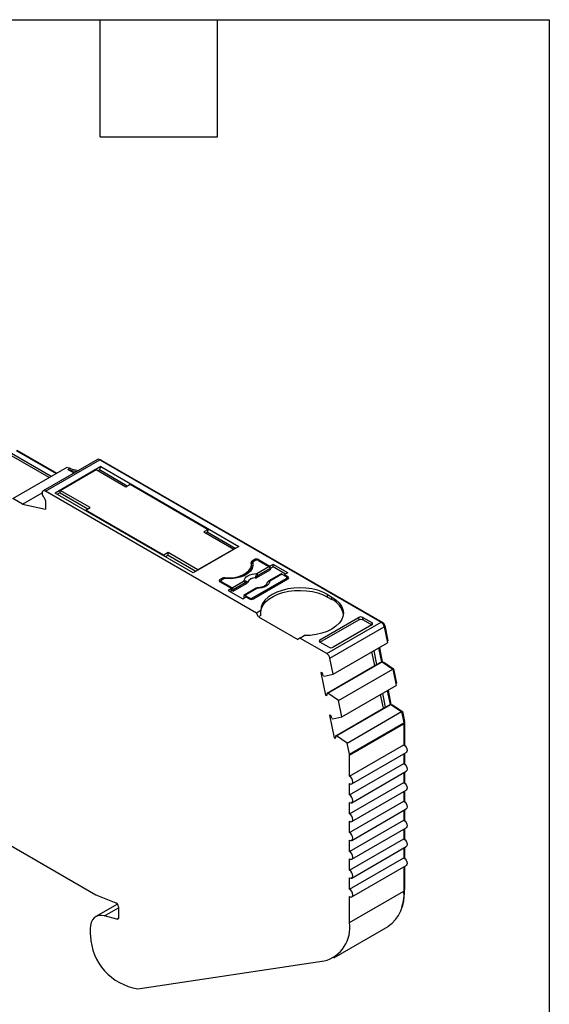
# Model space of a CAD drawing. Header units: millimetres. Extents: x 6 to 273, y 6 to 210.
# Tile 5 of 5: x 239 to 273, y 146 to 210. Entities that reach past the tile are written whole.
import ezdxf

# ---------------------------------------------------------------- set-up
doc = ezdxf.new("R2010")
doc.units = ezdxf.units.MM
doc.linetypes.add('SLD-Solid', pattern=[0])
doc.layers.add('TEXT', color=140, linetype='SLD-Solid', lineweight=25)

msp = doc.modelspace()

# ---------------------------------------------------------------- linework, layer by layer
for p, q in [((240.514, 179.782), (237.919, 181.28)), ((238.06, 181.362), (240.655, 179.864)), ((238.379, 181.545), (240.974, 180.047)), ((238.414, 181.566), (241.009, 180.068)), ((243.656, 180.952), (240.121, 178.911)), ((240.271, 178.896), (243.806, 180.937)), ((243.806, 180.937), (262.109, 170.371)), ((243.877, 180.896), (243.912, 180.916)), ((243.912, 180.916), (262.215, 170.35)), ((238.148, 178.416), (241.683, 180.457)), ((243.877, 180.488), (240.907, 178.773)), ((241.243, 178.947), (243.576, 180.294)), ((241.683, 180.457), (241.843, 180.365)), ((241.737, 180.304), (241.843, 180.365)), ((242.135, 180.074), (241.737, 180.304)), ((241.737, 180.304), (242.311, 180.175)), ((241.805, 180.387), (241.84, 180.408)), ((241.84, 180.408), (241.958, 180.339)), ((241.843, 180.365), (242.417, 180.236)), ((243.576, 180.294), (245.51, 179.177)), ((243.7, 180.222), (243.786, 180.272)), ((243.786, 180.272), (243.877, 180.488)), ((245.596, 179.227), (243.786, 180.272)), ((243.877, 180.488), (252.857, 175.304)), ((245.51, 179.177), (245.793, 179.341)), ((245.793, 179.341), (250.87, 176.41)), ((238.791, 178.045), (240.058, 178.777)), ((253.998, 170.971), (240.271, 178.896)), ((249.887, 173.589), (240.907, 178.773)), ((241.048, 178.692), (241.243, 178.804)), ((243.177, 177.83), (241.243, 178.947)), ((241.243, 178.783), (241.243, 178.947)), ((241.243, 178.783), (243.035, 177.749)), ((238.791, 178.045), (238.148, 178.416)), ((238.791, 178.045), (240.271, 177.714)), ((240.271, 178.286), (240.271, 177.714)), ((242.894, 177.667), (243.177, 177.83)), ((247.971, 174.736), (242.894, 177.667)), ((242.894, 177.667), (242.942, 177.598)), ((250.87, 176.41), (250.587, 176.246)), ((250.587, 176.246), (252.521, 175.13)), ((250.788, 176.199), (250.729, 176.165)), ((250.87, 176.41), (250.788, 176.199)), ((252.625, 175.169), (250.798, 176.224)), ((248.254, 174.899), (247.971, 174.736)), ((250.188, 173.783), (248.254, 174.899)), ((248.254, 174.736), (248.254, 174.899)), ((252.857, 175.304), (249.887, 173.589)), ((252.521, 175.13), (250.188, 173.783)), ((252.521, 175.11), (252.521, 175.13)), ((248.019, 174.667), (247.971, 174.736)), ((248.254, 174.736), (248.077, 174.634)), ((248.254, 174.736), (250.064, 173.691)), ((253.715, 174.359), (253.857, 174.441)), ((253.715, 174.196), (253.715, 174.359)), ((253.715, 174.196), (253.763, 174.223)), ((253.763, 174.237), (253.763, 174.073)), ((253.765, 174.22), (253.765, 174.057)), ((253.927, 174.38), (253.821, 174.318)), ((253.857, 174.441), (253.857, 174.339)), ((254.139, 174.441), (254.882, 174.012)), ((254.139, 174.38), (254.139, 174.441)), ((254.139, 174.38), (254.817, 173.988)), ((250.188, 173.783), (250.188, 173.763)), ((253.677, 173.961), (253.677, 174.124)), ((253.774, 174.012), (253.765, 174.057)), ((254.029, 173.281), (254.894, 173.78)), ((254.03, 173.534), (254.817, 173.988)), ((254.887, 173.873), (254.1, 173.419)), ((255.604, 173.51), (254.817, 173.056)), ((255.654, 173.505), (254.867, 173.051)), ((255.094, 174.135), (254.882, 174.012)), ((254.882, 174.012), (254.882, 173.902)), ((254.887, 173.873), (254.894, 173.78)), ((255.094, 173.971), (254.889, 173.853)), ((256.042, 173.588), (255.094, 174.135)), ((255.094, 173.971), (255.094, 174.135)), ((255.9, 173.506), (255.094, 173.971)), ((255.654, 173.505), (255.943, 173.339)), ((256.042, 173.588), (255.829, 173.465)), ((251.629, 173.155), (251.771, 173.237)), ((251.629, 172.992), (251.629, 173.155)), ((251.629, 172.992), (251.691, 173.028)), ((252.372, 172.563), (251.629, 172.992)), ((251.691, 173.053), (251.691, 172.956)), ((251.841, 173.175), (251.735, 173.114)), ((252.413, 172.6), (251.735, 172.992)), ((251.735, 172.992), (251.735, 172.93)), ((251.771, 173.237), (251.771, 173.135)), ((251.943, 173.207), (251.943, 173.269)), ((252.413, 172.6), (253.2, 173.055)), ((253.27, 172.94), (252.483, 172.485)), ((252.49, 172.393), (253.355, 172.892)), ((253.75, 171.951), (255.943, 173.216)), ((256.049, 173.175), (253.821, 171.89)), ((255.829, 173.465), (256.049, 173.339)), ((255.829, 173.465), (255.829, 173.404)), ((255.943, 173.114), (255.943, 173.216)), ((255.986, 173.139), (255.986, 173.277)), ((256.049, 173.175), (255.986, 173.211)), ((256.049, 173.175), (256.049, 173.339)), ((252.372, 172.563), (252.159, 172.441)), ((252.159, 172.441), (253.107, 171.894)), ((252.372, 172.4), (252.301, 172.359)), ((252.372, 172.4), (252.372, 172.563)), ((252.49, 172.393), (252.372, 172.461)), ((252.49, 172.393), (252.483, 172.485)), ((253.987, 172.577), (253.2, 172.122)), ((254.037, 172.572), (253.25, 172.117)), ((253.107, 171.894), (253.319, 172.016)), ((253.179, 172.084), (253.172, 171.999)), ((253.231, 171.965), (253.172, 171.999)), ((253.538, 171.951), (253.25, 172.117)), ((253.538, 171.89), (253.319, 172.016)), ((253.538, 171.89), (253.538, 171.951)), ((253.75, 171.951), (253.75, 171.863)), ((258.63, 172.175), (258.912, 172.012)), ((258.63, 172.012), (258.63, 172.175)), ((258.63, 172.012), (258.912, 171.849)), ((258.912, 171.849), (258.912, 172.012)), ((254.276, 171.132), (253.998, 170.971)), ((254.139, 170.726), (253.998, 170.971)), ((254.291, 170.814), (254.139, 170.726)), ((254.139, 170.726), (256.685, 169.257)), ((258.135, 169.237), (260.644, 170.685)), ((258.135, 169.073), (260.657, 170.529)), ((258.574, 168.33), (262.109, 170.371)), ((260.644, 170.685), (260.657, 170.529)), ((260.928, 170.685), (261.499, 170.355)), ((260.94, 170.529), (260.928, 170.685)), ((260.94, 170.529), (261.512, 170.199)), ((261.499, 170.355), (261.512, 170.199)), ((262.171, 170.324), (262.215, 170.35)), ((258.779, 168.03), (262.314, 170.071)), ((261.499, 170.192), (258.99, 168.743)), ((262.301, 170.121), (262.352, 170.15)), ((262.314, 170.071), (262.527, 169.028)), ((262.352, 170.15), (262.552, 169.172)), ((256.826, 169.338), (256.685, 169.257)), ((256.826, 169.338), (257.105, 169.499)), ((258.574, 168.33), (256.826, 169.338)), ((258.123, 169.066), (258.135, 169.237)), ((258.706, 168.743), (258.135, 169.073)), ((258.992, 166.987), (262.527, 169.028)), ((262.504, 169.144), (262.552, 169.172)), ((261.695, 167.554), (261.513, 168.443)), ((261.629, 168.51), (261.811, 167.62)), ((261.947, 168.693), (262.129, 167.804)), ((261.995, 168.721), (262.185, 167.794)), ((258.634, 165.752), (262.17, 167.793)), ((258.992, 166.987), (258.779, 168.03)), ((261.811, 167.62), (262.129, 167.804)), ((262.129, 167.804), (262.17, 167.793)), ((262.17, 167.793), (262.875, 167.329)), ((262.176, 167.789), (262.185, 167.794)), ((262.185, 167.794), (262.283, 167.768)), ((262.243, 167.745), (262.283, 167.768)), ((262.283, 167.768), (262.926, 167.344)), ((258.593, 165.763), (261.811, 167.62)), ((259.34, 165.288), (262.875, 167.329)), ((262.875, 167.329), (263.095, 166.256)), ((262.878, 167.317), (262.926, 167.344)), ((262.926, 167.344), (263.119, 166.4)), ((258.276, 167.073), (258.191, 167.096)), ((258.191, 167.096), (258.493, 165.621)), ((258.365, 166.88), (258.406, 166.869)), ((258.406, 166.869), (258.992, 166.987)), ((259.559, 164.215), (263.095, 166.256)), ((262.514, 165.921), (262.696, 165.032)), ((262.562, 165.949), (262.752, 165.022)), ((263.071, 166.372), (263.119, 166.4)), ((258.493, 165.621), (258.594, 165.679)), ((258.493, 165.621), (258.577, 165.598)), ((258.634, 165.752), (258.593, 165.763)), ((259.34, 165.288), (258.634, 165.752)), ((259.559, 164.215), (259.34, 165.288)), ((262.262, 164.781), (262.08, 165.671)), ((262.196, 165.737), (262.378, 164.848)), ((259.16, 162.991), (262.378, 164.848)), ((259.202, 162.98), (262.737, 165.021)), ((259.906, 162.516), (263.441, 164.558)), ((262.378, 164.848), (262.696, 165.032)), ((262.696, 165.032), (262.737, 165.021)), ((262.737, 165.021), (263.441, 164.558)), ((262.743, 165.017), (262.752, 165.022)), ((262.752, 165.022), (262.85, 164.996)), ((262.81, 164.973), (262.85, 164.996)), ((262.85, 164.996), (263.492, 164.573)), ((263.441, 164.558), (263.588, 163.841)), ((263.444, 164.545), (263.492, 164.573)), ((263.492, 164.573), (263.625, 163.921)), ((258.843, 164.301), (258.759, 164.324)), ((258.759, 164.324), (259.06, 162.848)), ((258.932, 164.108), (258.973, 164.097)), ((258.973, 164.097), (259.559, 164.215)), ((263.577, 163.893), (263.625, 163.921)), ((260.052, 161.8), (263.588, 163.841)), ((260.059, 161.733), (263.595, 163.774)), ((263.586, 163.85), (263.63, 163.876)), ((263.595, 163.774), (263.595, 162.409)), ((263.63, 163.876), (263.63, 162.385)), ((259.06, 162.848), (259.161, 162.907)), ((259.06, 162.848), (259.145, 162.826)), ((259.202, 162.98), (259.16, 162.991)), ((259.906, 162.516), (259.202, 162.98)), ((260.052, 161.8), (259.906, 162.516)), ((260.059, 160.368), (263.595, 162.409)), ((260.059, 160.368), (260.059, 161.733)), ((260.209, 159.863), (263.745, 161.904)), ((263.595, 161.818), (263.595, 161.184)), ((263.63, 161.838), (263.63, 161.16)), ((260.059, 159.143), (263.595, 161.184)), ((260.209, 158.638), (263.745, 160.679)), ((263.595, 160.593), (263.595, 159.959)), ((263.63, 160.613), (263.63, 159.936)), ((260.059, 157.918), (263.595, 159.959)), ((260.059, 159.143), (260.059, 159.878)), ((260.209, 157.414), (263.745, 159.455)), ((263.595, 159.368), (263.595, 158.735)), ((263.63, 159.388), (263.63, 158.711)), ((233.714, 158.34), (243.56, 152.656)), ((260.059, 156.694), (263.595, 158.735)), ((260.059, 157.918), (260.059, 158.653)), ((260.209, 156.189), (263.745, 158.23)), ((263.595, 158.143), (263.595, 157.51)), ((263.63, 158.164), (263.63, 157.486)), ((260.059, 155.469), (263.595, 157.51)), ((260.059, 156.694), (260.059, 157.428)), ((260.209, 154.964), (263.745, 157.005)), ((263.595, 156.918), (263.595, 156.285)), ((263.63, 156.939), (263.63, 156.261)), ((260.059, 154.244), (263.595, 156.285)), ((260.059, 155.469), (260.059, 156.204)), ((260.209, 153.739), (263.745, 155.78)), ((263.595, 155.694), (263.595, 155.06)), ((263.63, 155.714), (263.63, 155.036)), ((260.059, 153.019), (263.595, 155.06)), ((260.059, 154.244), (260.059, 154.979)), ((260.209, 152.514), (263.745, 154.555)), ((263.595, 154.469), (263.595, 152.887)), ((263.63, 154.489), (263.63, 152.99)), ((260.059, 153.019), (260.059, 153.754)), ((243.665, 152.604), (244.866, 152.119)), ((260.059, 150.846), (263.595, 152.887)), ((260.059, 150.846), (260.059, 152.529)), ((263.595, 152.969), (263.63, 152.99)), ((244.961, 152.042), (243.553, 151.229)), ((244.109, 151.279), (245.028, 151.81)), ((245.028, 151.864), (245.028, 151.158)), ((244.923, 151.061), (244.109, 151.279)), ((244.923, 151.061), (245.023, 151.119)), ((259.024, 148.557), (262.559, 150.598)), ((243.19, 150.426), (243.19, 150.181)), ((246.281, 146.544), (258.405, 148.345))]:
    msp.add_line(p, q)
at = {"flags": 128}
for points in [[(251.943, 173.269), (252.256, 173.26), (252.566, 173.288), (252.858, 173.353), (253.121, 173.452), (253.343, 173.579), (253.514, 173.731), (253.626, 173.9), (253.675, 174.079), (253.659, 174.259)], [(253.765, 174.22), (253.777, 174.036), (253.724, 173.855), (253.608, 173.684), (253.433, 173.53), (253.208, 173.399), (252.941, 173.299), (252.644, 173.231), (252.33, 173.201), (252.011, 173.208)], [(253.2, 173.055), (253.217, 173.148), (253.264, 173.238), (253.341, 173.321), (253.444, 173.393), (253.57, 173.453), (253.713, 173.497), (253.868, 173.524), (254.03, 173.534)], [(253.763, 174.073), (253.763, 174.07), (253.765, 174.057)], [(253.355, 172.892), (253.352, 172.928), (253.349, 172.955)], [(253.409, 172.968), (253.41, 172.96), (253.411, 172.953)], [(253.923, 173.249), (253.923, 173.258), (253.922, 173.264)], [(254.026, 173.346), (254.028, 173.31), (254.029, 173.281)], [(254.867, 173.051), (254.85, 172.958), (254.802, 172.868), (254.726, 172.785), (254.623, 172.713), (254.497, 172.653), (254.354, 172.609), (254.198, 172.581), (254.037, 172.572)], [(254.71, 172.955), (254.709, 172.956), (254.708, 172.958), (254.708, 172.959), (254.709, 172.959), (254.711, 172.959), (254.714, 172.958)], [(258.63, 172.175), (258.325, 172.325), (257.984, 172.446), (257.614, 172.535), (257.224, 172.588), (256.825, 172.606), (256.426, 172.588), (256.036, 172.534), (255.667, 172.445), (255.325, 172.324), (255.021, 172.174), (254.761, 171.998), (254.553, 171.801), (254.4, 171.587), (254.307, 171.362), (254.276, 171.132)], [(254.276, 170.971), (254.279, 171.04), (254.328, 171.265), (254.435, 171.482), (254.599, 171.688), (254.816, 171.877), (255.08, 172.044), (255.386, 172.186), (255.726, 172.299), (256.092, 172.381), (256.475, 172.429), (256.866, 172.443), (257.257, 172.422), (257.637, 172.367), (257.998, 172.278), (258.332, 172.159), (258.63, 172.012)], [(253.25, 172.117), (253.237, 172.124), (253.224, 172.127), (253.212, 172.127), (253.202, 172.124), (253.193, 172.117), (253.186, 172.109), (253.181, 172.097), (253.179, 172.084)], [(258.912, 172.012), (259.172, 171.836), (259.382, 171.639), (259.535, 171.425), (259.628, 171.201), (259.659, 170.97), (259.628, 170.74), (259.534, 170.515), (259.38, 170.302), (259.171, 170.105), (258.91, 169.929), (258.605, 169.779), (258.264, 169.659), (257.894, 169.57), (257.504, 169.517), (257.105, 169.499)], [(263.595, 162.409), (263.676, 162.343), (263.745, 162.251), (263.791, 162.145), (263.807, 162.042), (263.791, 161.957), (263.745, 161.904), (263.745, 161.904)], [(263.595, 161.184), (263.676, 161.119), (263.745, 161.026), (263.791, 160.92), (263.807, 160.817), (263.791, 160.732), (263.745, 160.679), (263.745, 160.679)], [(260.059, 159.878), (260.141, 159.85), (260.209, 159.863), (260.255, 159.916), (260.272, 160.001), (260.255, 160.104), (260.209, 160.21), (260.141, 160.302), (260.059, 160.368)], [(263.595, 159.959), (263.676, 159.894), (263.745, 159.801), (263.791, 159.695), (263.807, 159.592), (263.791, 159.508), (263.745, 159.455), (263.745, 159.455)], [(260.059, 158.653), (260.141, 158.625), (260.209, 158.638), (260.255, 158.691), (260.272, 158.776), (260.255, 158.879), (260.209, 158.985), (260.141, 159.078), (260.059, 159.143)], [(263.595, 158.735), (263.676, 158.669), (263.745, 158.576), (263.791, 158.47), (263.807, 158.367), (263.791, 158.283), (263.745, 158.23), (263.745, 158.23)], [(260.059, 157.428), (260.141, 157.4), (260.209, 157.414), (260.255, 157.466), (260.272, 157.551), (260.255, 157.654), (260.209, 157.76), (260.141, 157.853), (260.059, 157.918)], [(263.595, 157.51), (263.676, 157.444), (263.745, 157.351), (263.791, 157.245), (263.807, 157.142), (263.791, 157.058), (263.745, 157.005), (263.745, 157.005)], [(260.059, 156.204), (260.141, 156.175), (260.209, 156.189), (260.255, 156.242), (260.272, 156.326), (260.255, 156.429), (260.209, 156.535), (260.141, 156.628), (260.059, 156.694)], [(263.595, 156.285), (263.676, 156.219), (263.745, 156.127), (263.791, 156.021), (263.807, 155.917), (263.791, 155.833), (263.745, 155.78), (263.745, 155.78)], [(260.059, 154.979), (260.141, 154.951), (260.209, 154.964), (260.255, 155.017), (260.272, 155.101), (260.255, 155.204), (260.209, 155.31), (260.141, 155.403), (260.059, 155.469)], [(263.595, 155.06), (263.676, 154.995), (263.745, 154.902), (263.791, 154.796), (263.807, 154.693), (263.791, 154.608), (263.745, 154.555), (263.745, 154.555)], [(260.059, 153.754), (260.141, 153.726), (260.209, 153.739), (260.255, 153.792), (260.272, 153.876), (260.255, 153.98), (260.209, 154.086), (260.141, 154.178), (260.059, 154.244)], [(260.059, 152.529), (260.141, 152.501), (260.209, 152.514), (260.255, 152.567), (260.272, 152.652), (260.255, 152.755), (260.209, 152.861), (260.141, 152.954), (260.059, 153.019)], [(244.109, 151.279), (243.918, 151.31), (243.741, 151.299), (243.582, 151.245), (243.446, 151.15), (243.336, 151.017), (243.255, 150.849), (243.206, 150.65), (243.19, 150.426)], [(245.028, 151.158), (245.026, 151.133), (245.021, 151.11), (245.011, 151.091), (244.999, 151.076), (244.983, 151.065), (244.965, 151.059), (244.945, 151.057), (244.923, 151.061)]]:
    msp.add_lwpolyline(points, dxfattribs=at)
for centre, radius, start, end in [((243.718, 180.817), 0.148, 53.77491, 114.91465), ((243.852, 180.831), 0.104, 54.94802, 109.00604), ((240.188, 178.795), 0.13, 50.53354, 187.51657), ((240.527, 178.807), 0.47, 183.58113, 223.34781), ((239.96, 178.271), 0.311, 2.82602, 43.43139), ((253.75, 174.274), 0.0919, 112.11427, 189.09381), ((253.784, 174.071), 0.142, 119.04503, 139.60201), ((253.856, 174.233), 0.0925, 112.32046, 187.67416), ((253.998, 174.168), 0.307, 62.60967, 117.39033), ((254.033, 174.175), 0.231, 62.60967, 117.39033), ((253.122, 173.968), 0.555, 325.37128, 359.26032), ((253.946, 173.403), 0.155, 5.689, 57.19913), ((254.733, 173.858), 0.155, 5.689, 57.19913), ((255.625, 173.465), 0.0498, 54.01818, 114.67136), ((251.66, 173.073), 0.0873, 110.78342, 249.21658), ((251.758, 173.053), 0.0655, 110.78342, 249.21658), ((251.91, 172.97), 0.301, 83.66933, 117.59762), ((251.98, 172.91), 0.3, 84.14931, 117.63517), ((253.116, 172.924), 0.155, 5.689, 57.19913), ((253.241, 173.002), 0.118, 336.66803, 18.17484), ((253.911, 172.692), 0.573, 88.8448, 151.14983), ((253.911, 172.678), 0.571, 88.81364, 151.18098), ((253.703, 172.963), 0.5, 49.88215, 58.74261), ((254.837, 173.011), 0.0497, 54.01601, 114.69586), ((255.919, 173.277), 0.0655, 290.78342, 69.21658), ((256.018, 173.257), 0.0873, 290.7833, 69.2167), ((252.329, 172.47), 0.155, 5.689, 57.19913), ((254.008, 172.533), 0.0484, 53.10271, 115.58682), ((253.644, 172.155), 0.231, 242.60967, 297.39033), ((253.68, 172.162), 0.307, 242.60933, 297.39067), ((258.368, 170.66), 1.308, 10.1225, 65.3931), ((261.854, 169.976), 0.47, 11.62788, 57.0661), ((262.045, 170.087), 0.313, 11.62788, 57.0661), ((258.318, 167.935), 0.47, 11.62788, 57.0661), ((257.566, 166.629), 0.837, 17.47941, 32.05755), ((258.197, 165.718), 0.399, 342.53288, 6.51389), ((258.133, 163.857), 0.837, 17.47941, 32.05755), ((263.405, 163.874), 0.226, 0.34659, 11.86556), ((263.256, 163.771), 0.339, 0.3464, 11.86557), ((258.765, 162.946), 0.399, 342.53288, 6.51389), ((259.721, 161.73), 0.339, 0.3464, 11.86557), ((243.982, 153.382), 0.839, 239.84979, 247.82784), ((261.152, 152.614), 2.458, 304.91678, 6.3954), ((260.064, 152.939), 3.566, 342.27549, 0.81649), ((244.73, 151.853), 0.299, 2.03164, 62.89674), ((257.834, 150.52), 2.249, 284.71239, 8.34343), ((245.017, 150.185), 1.827, 180.10726, 186.5483), ((246.821, 150.126), 3.622, 182.36731, 261.43138)]:
    msp.add_arc(centre, radius, start, end)
for points in [[(254.03, 173.534), (254.003, 173.503), (253.979, 173.454), (253.963, 173.391)], [(253.349, 172.955), (253.326, 172.963), (253.298, 172.955), (253.27, 172.94)], [(253.349, 172.955), (253.381, 172.959), (253.401, 172.964), (253.409, 172.968)], [(253.963, 173.391), (253.952, 173.345), (253.938, 173.302), (253.922, 173.264)], [(254.1, 173.419), (254.073, 173.403), (254.046, 173.379), (254.026, 173.346)], [(254.291, 170.814), (254.281, 170.922), (254.277, 171.028), (254.276, 171.132)]]:
    msp.add_open_spline(points, degree=3)
for points, knots in [([(253.2, 173.055), (253.214, 173.058), (253.242, 173.065), (253.283, 173.064), (253.321, 173.057), (253.343, 173.045), (253.353, 173.039)], [0, 0, 0, 0, 0.2512213, 0.500849, 0.7634248, 1, 1, 1, 1]), ([(253.353, 173.039), (253.36, 173.033), (253.377, 173.021), (253.398, 172.997), (253.405, 172.978), (253.409, 172.968)], [0, 0, 0, 0, 0.265902, 0.599333, 1, 1, 1, 1]), ([(253.355, 172.892), (253.36, 172.895), (253.364, 172.897), (253.368, 172.9), (253.372, 172.903), (253.376, 172.906), (253.38, 172.909), (253.383, 172.912), (253.387, 172.916), (253.39, 172.919), (253.391, 172.921), (253.393, 172.922), (253.394, 172.924), (253.397, 172.927), (253.399, 172.931), (253.402, 172.934), (253.403, 172.936), (253.404, 172.938), (253.405, 172.939), (253.407, 172.944), (253.409, 172.949), (253.411, 172.953)], [0, 0, 0, 0, 0.0000193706, 0.0000193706, 0.0000193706, 0.0000387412, 0.0000387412, 0.0000387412, 0.0000581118, 0.0000581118, 0.0000581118, 0.0000677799, 0.0000677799, 0.0000677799, 0.0000871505, 0.0000871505, 0.0000871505, 0.0000968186, 0.0000968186, 0.0000968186, 0.0001214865, 0.0001214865, 0.0001214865, 0.0001214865]), ([(254.026, 173.346), (254.014, 173.334), (253.984, 173.304), (253.946, 173.279), (253.922, 173.264)], [0, 0, 0, 0, 0.389276, 1, 1, 1, 1]), ([(253.923, 173.249), (253.929, 173.25), (253.936, 173.251), (253.942, 173.252), (253.948, 173.253), (253.954, 173.254), (253.96, 173.255), (253.966, 173.256), (253.972, 173.258), (253.978, 173.26), (253.981, 173.261), (253.984, 173.261), (253.986, 173.262), (253.992, 173.264), (253.998, 173.266), (254.003, 173.268), (254.005, 173.269), (254.008, 173.27), (254.011, 173.272), (254.017, 173.275), (254.023, 173.278), (254.029, 173.281)], [0, 0, 0, 0, 0.0000193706, 0.0000193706, 0.0000193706, 0.0000387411, 0.0000387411, 0.0000387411, 0.0000581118, 0.0000581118, 0.0000581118, 0.0000677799, 0.0000677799, 0.0000677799, 0.0000871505, 0.0000871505, 0.0000871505, 0.0000968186, 0.0000968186, 0.0000968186, 0.0001214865, 0.0001214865, 0.0001214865, 0.0001214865]), ([(254.661, 172.865), (254.657, 172.853), (254.648, 172.826), (254.588, 172.762), (254.482, 172.695), (254.333, 172.643), (254.197, 172.615), (254.113, 172.612), (254.091, 172.612)], [0, 0, 0, 0, 0.164111, 0.344717, 0.537733, 0.730731, 0.926871, 1, 1, 1, 1]), ([(254.714, 172.958), (254.706, 172.949), (254.689, 172.928), (254.668, 172.889), (254.661, 172.857), (254.658, 172.84)], [0, 0, 0, 0, 0.265902, 0.599333, 1, 1, 1, 1]), ([(254.817, 173.056), (254.795, 173.042), (254.756, 173.017), (254.723, 172.977), (254.708, 172.959)], [0, 0, 0, 0, 0.553024, 1, 1, 1, 1]), ([(254.867, 173.051), (254.853, 173.046), (254.825, 173.037), (254.784, 173.015), (254.745, 172.989), (254.724, 172.968), (254.714, 172.958)], [0, 0, 0, 0, 0.251221, 0.500849, 0.763425, 1, 1, 1, 1]), ([(254.09, 172.61), (254.073, 172.608), (254.04, 172.604), (254.004, 172.586), (253.987, 172.577)], [0, 0, 0, 0, 0.512278, 1, 1, 1, 1]), ([(254.037, 172.572), (254.05, 172.586), (254.07, 172.606), (254.085, 172.608), (254.089, 172.609)], [0, 0, 0, 0, 0.682117, 1, 1, 1, 1]), ([(254.089, 172.609), (254.09, 172.609), (254.096, 172.611), (254.1, 172.608), (254.104, 172.606)], [0, 0, 0, 0, 0.1732798, 1, 1, 1, 1]), ([(260.928, 170.685), (260.894, 170.705), (260.841, 170.719), (260.731, 170.719), (260.678, 170.704), (260.644, 170.685)], [0, 0, 0, 0, 0.5, 0.5, 1, 1, 1, 1]), ([(260.657, 170.529), (260.69, 170.548), (260.743, 170.563), (260.854, 170.563), (260.907, 170.548), (260.94, 170.529)], [0, 0, 0, 0, 0.5, 0.5, 1, 1, 1, 1]), ([(261.499, 170.192), (261.532, 170.211), (261.558, 170.242), (261.558, 170.305), (261.533, 170.336), (261.499, 170.355)], [0, 0, 0, 0, 0.5, 0.5, 1, 1, 1, 1]), ([(258.135, 169.237), (258.102, 169.217), (258.076, 169.187), (258.076, 169.123), (258.101, 169.092), (258.135, 169.073)], [0, 0, 0, 0, 0.5, 0.5, 1, 1, 1, 1]), ([(258.706, 168.743), (258.74, 168.724), (258.793, 168.709), (258.903, 168.709), (258.956, 168.724), (258.99, 168.743)], [0, 0, 0, 0, 0.5, 0.5, 1, 1, 1, 1])]:
    msp.add_open_spline(points, degree=3, knots=knots)
at = {"layer": 'TEXT'}
for p, q in [((6.35, 209.55), (273.05, 209.55)), ((243.84, 201.93), (243.84, 209.55)), ((251.46, 201.93), (251.46, 209.55)), ((273.05, 209.55), (273.05, 6.35)), ((243.84, 201.93), (251.46, 201.93))]:
    msp.add_line(p, q, dxfattribs=at)

doc.saveas('drawing.dxf')
